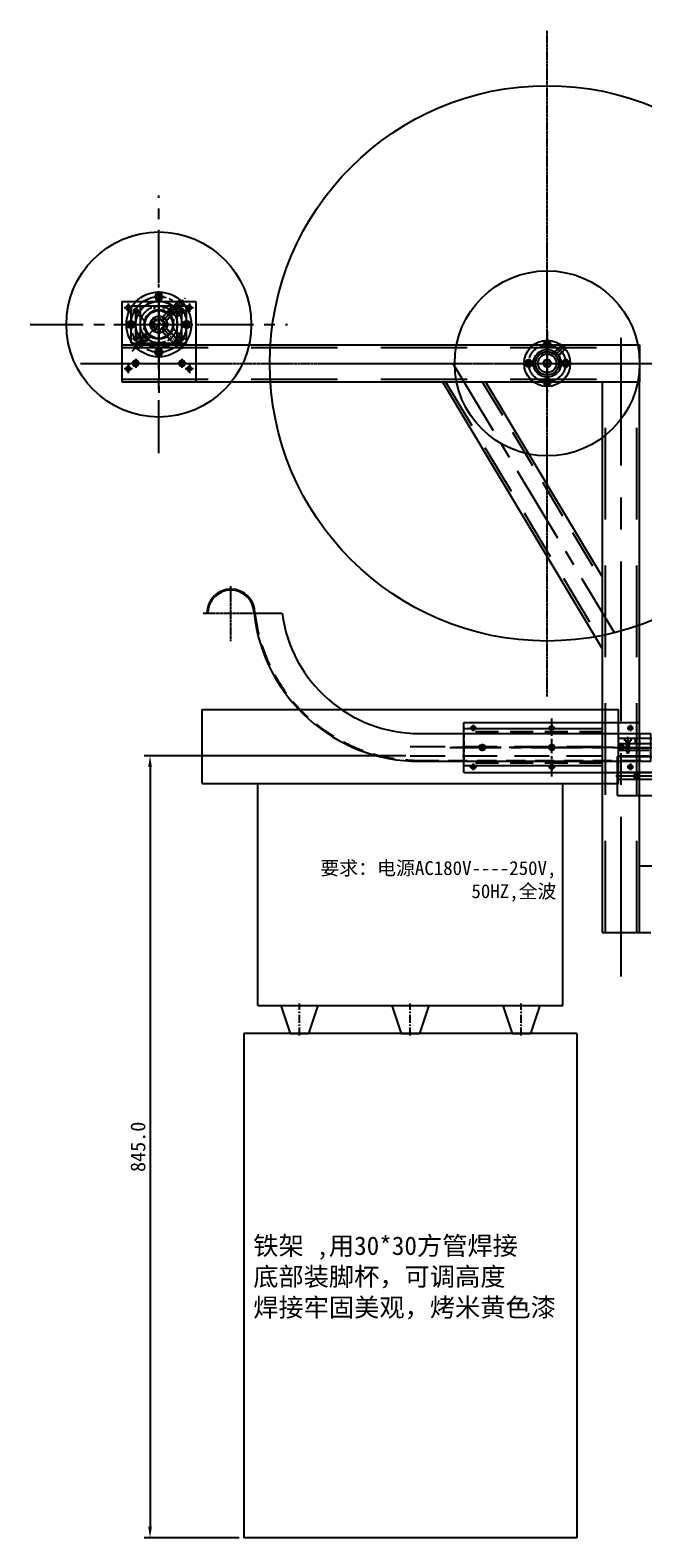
# Model space of a CAD drawing. Header units: millimetres. Extents: x -1657 to 8845, y -11980 to 3013.
# Tile 1 of 256: x -590 to 73, y -1756 to -127. Entities that reach past the tile are written whole.
import ezdxf

# ---------------------------------------------------------------- set-up
doc = ezdxf.new("R2010")
doc.units = ezdxf.units.MM
doc.linetypes.add('CENTER', pattern=[2, 1.25, -0.25, 0.25, -0.25])
doc.linetypes.add('DASHED', pattern=[0.75, 0.5, -0.25])
for name, color, linetype in [('03', 6, 'Continuous'), ('图层1', 5, 'Continuous'), ('图层171', 118, 'Continuous'), ('图层29', 13, 'Continuous'), ('图层31', 70, 'Continuous'), ('图层32', 127, 'Continuous'), ('图层33', 235, 'Continuous'), ('图层36', 121, 'Continuous'), ('图层37', 21, 'Continuous'), ('图层4', 241, 'Continuous'), ('推料气缸', 251, 'Continuous'), ('料盘', 247, 'Continuous'), ('方管', 252, 'Continuous'), ('端子流道', 183, 'Continuous')]:
    doc.layers.add(name, color=color, linetype=linetype)
doc.layers.add('41', color=3, linetype='Continuous', lineweight=13)
doc.dimstyles.new('副本ISO-25 8.0', dxfattribs={"dimscale": 8, "dimtxt": 2, "dimasz": 1.5, "dimexe": 0.8, "dimexo": 0.625, "dimtad": 1, "dimdec": 1, "dimrnd": 0.0005, "dimzin": 1, "dimdsep": 46, "dimtxsty": 'Standard', "dimcen": 2.5, "dimadec": 1, "dimazin": 0, "dimtfac": 1, "dimtdec": 1, "dimtmove": 0, "dimatfit": 3, "dimfxl": 0, "dimarcsym": 0})

# ---------------------------------------------------------------- blocks, each defined once
blk = doc.blocks.new('3F')
at = {"color": 1, "linetype": 'CENTER', "ltscale": 2.408031}
blk.add_line((-0.9, 0), (11.2, 0), dxfattribs=at)
at = {"color": 4, "linetype": 'DASHED', "ltscale": 0.471405}
for p, q in [((1, 1.2), (0, 2.2)), ((1, -1.2), (0, -2.2))]:
    blk.add_line(p, q, dxfattribs=at)
at = {"color": 4, "linetype": 'DASHED', "ltscale": 2.420833}
for p, q in [((0.7, 1.5), (8, 1.5)), ((0.7, -1.5), (8, -1.5))]:
    blk.add_line(p, q, dxfattribs=at)
at = {"color": 4, "linetype": 'DASHED', "ltscale": 1.458333}
for p, q in [((1, 1.2), (9.8, 1.2)), ((1, -1.2), (9.8, -1.2))]:
    blk.add_line(p, q, dxfattribs=at)
at = {"color": 4, "linetype": 'DASHED', "ltscale": 0.825}
for p, q in [((1, 1.2), (1, -1.2)), ((8.3, 1.2), (8.3, -1.2)), ((9.8, 1.2), (9.8, -1.2))]:
    blk.add_line(p, q, dxfattribs=at)
at = {"color": 4, "linetype": 'DASHED', "ltscale": 0.123744}
for p, q in [((8, 1.5), (8.3, 1.2)), ((8, -1.5), (8.3, -1.2))]:
    blk.add_line(p, q, dxfattribs=at)
at = {"color": 4, "linetype": 'DASHED'}
blk.add_line((8, 1.5), (8, -1.5), dxfattribs=at)
at = {"color": 4, "linetype": 'DASHED', "ltscale": 0.476314}
for p in [(9.8, 1.2), (9.8, -1.2)]:
    blk.add_line(p, (10.5, 0), dxfattribs=at)
at = {"linetype": 'DASHED'}
blk.add_text('M3', height=0.346, dxfattribs=at).set_placement((1.8, -0.7))
blk = doc.blocks.new('D47B')
at = {"layer": '图层4', "color": 1, "linetype": 'CENTER', "ltscale": 2.329099}
blk.add_line((0, 0), (0, -9), dxfattribs=at)
at = {"layer": '图层4', "color": 4, "linetype": 'DASHED', "ltscale": 1.166667}
for p, q in [((-3.2, -1.4), (-3.2, -4.9)), ((3.3, -1.4), (3.3, -4.9))]:
    blk.add_line(p, q, dxfattribs=at)
at = {"layer": '图层4', "color": 4, "linetype": 'DASHED', "ltscale": 2.166667}
blk.add_line((3.3, -4.9), (-3.2, -4.9), dxfattribs=at)
at = {"layer": '图层4', "color": 4, "linetype": 'DASHED', "ltscale": 1.125}
for p, q in [((-1.7, -4.9), (-1.7, -7.4)), ((1.8, -4.9), (1.8, -7.4))]:
    blk.add_line(p, q, dxfattribs=at)
at = {"layer": '图层4', "linetype": 'DASHED', "ltscale": 3}
blk.add_text('M3', height=0.686, dxfattribs=at).set_placement((-1.6, -4.8))
blk = doc.blocks.new('E52F')
at = {"layer": '推料气缸'}
for p, q in [((-105.6, 0), (-105.8, -0.2)), ((0, 0), (-105.6, 0)), ((0, 0), (0.2, -0.2)), ((-117.8, -0.5), (-112.8, -0.5)), ((-117.8, -0.5), (-117.8, -41.5)), ((-116.3, -8), (-117.3, -8)), ((-115.8, -8), (-114.8, -8)), ((-115.3, -7), (-115.3, -6)), ((-115.3, -8.5), (-115.3, -7.5)), ((-115.3, -9), (-115.3, -10)), ((-114.3, -8), (-113.3, -8)), ((-112.8, -0.5), (-112.8, -28.5)), ((-105.8, -9), (-112.8, -9)), ((-112.8, -10.5), (-111.3, -10.5)), ((-112.8, -13.5), (-111.3, -13.5)), ((-105.8, -15), (-112.8, -15)), ((-111.3, -10.5), (-111.3, -13.5)), ((-105.8, -0.2), (-105.8, -41.8)), ((-105.8, -9), (-105.8, -27)), ((-105.8, -15), (-105.8, -19.1)), ((-57.1, -4), (-59.5, -4)), ((-55.1, -4), (-56.5, -4)), ((-55.8, -2.7), (-55.8, -0.3)), ((-55.8, -4.7), (-55.8, -3.3)), ((-55.8, -5.3), (-55.8, -7.7)), ((-54.5, -4), (-52.1, -4)), ((0.2, -0.2), (0.2, -41.8)), ((-115.3, -33), (-115.3, -32)), ((-112.8, -18.5), (-111.8, -18.4)), ((-112.8, -23.5), (-112.8, -18.5)), ((-112.8, -23.5), (-111.8, -23.6)), ((-105.8, -27), (-112.8, -27)), ((-112.8, -28.5), (-111.3, -28.5)), ((-112.8, -28.5), (-112.8, -41.5)), ((-112.8, -31.5), (-111.3, -31.5)), ((-111.8, -17.8), (-111.3, -17)), ((-111.8, -17.8), (-111.8, -21)), ((-111.8, -24.2), (-111.8, -21)), ((-111.8, -24.2), (-111.3, -25)), ((-111.3, -17), (-108.8, -17)), ((-111.3, -19), (-108.8, -19)), ((-111.3, -23), (-108.8, -23)), ((-111.3, -25), (-108.8, -25)), ((-111.3, -31.5), (-111.3, -28.5)), ((-108.8, -17.8), (-108.3, -17)), ((-108.8, -25), (-108.8, -17)), ((-108.8, -24.2), (-108.3, -25)), ((-108.3, -17), (-106.3, -17)), ((-108.3, -19), (-106.3, -19)), ((-108.3, -23), (-106.3, -23)), ((-108.3, -25), (-106.3, -25)), ((-105.8, -17.8), (-106.3, -17)), ((-105.8, -24.2), (-106.3, -25)), ((-105.8, -17.2), (0.2, -17.2)), ((-105.8, -25), (-105.8, -18.4)), ((-105.8, -27), (-105.8, -24)), ((-105.8, -24.8), (0.2, -24.8)), ((-90.8, -19.7), (-90.8, -17.3)), ((-90.8, -21.7), (-90.8, -20.3)), ((-90.8, -22.3), (-90.8, -24.7)), ((-20.8, -19.7), (-20.8, -17.3)), ((-20.8, -21.7), (-20.8, -20.3)), ((-20.8, -22.3), (-20.8, -24.7)), ((-117.8, -41.5), (-112.8, -41.5)), ((-116.3, -34), (-117.3, -34)), ((-115.8, -34), (-114.8, -34)), ((-115.3, -33.5), (-115.3, -34.5)), ((-115.3, -35), (-115.3, -36)), ((-114.3, -34), (-113.3, -34)), ((-105.8, -33), (-112.8, -33)), ((-105.8, -41.8), (-105.6, -42)), ((0, -42), (-105.6, -42)), ((-57.1, -38), (-59.5, -38)), ((-55.1, -38), (-56.5, -38)), ((-55.8, -36.7), (-55.8, -34.3)), ((-55.8, -38.7), (-55.8, -37.3)), ((-55.8, -39.3), (-55.8, -41.7)), ((-54.5, -38), (-52.1, -38)), ((0.2, -41.8), (0, -42))]:
    blk.add_line(p, q, dxfattribs=at)
at = {"layer": '推料气缸', "ltscale": 4}
for p, q in [((-113.5, -12), (-105.1, -12)), ((1.8, -21), (-118.5, -21)), ((-113.5, -30), (-105.1, -30))]:
    blk.add_line(p, q, dxfattribs=at)
at = {"layer": '推料气缸'}
for centre, radius in [((-115.3, -8), 1.25), ((-55.8, -4), 3), ((-55.8, -4), 1.7), ((-90.8, -21), 3), ((-90.8, -21), 1.7), ((-20.8, -21), 3), ((-20.8, -21), 1.7), ((-115.3, -34), 1.25), ((-55.8, -38), 3), ((-55.8, -38), 1.7)]:
    blk.add_circle(centre, radius, dxfattribs=at)
for centre, radius, start, end in [((-113.9, -12), 3, 329.13, 30.87), ((-107.6, -16.8), 4.33, 193.234, 210.8738), ((-105.4, -21.5), 6.42, 156.8344, 175.4765), ((-105.4, -20.5), 6.42, 184.5235, 203.1656), ((-107.6, -25.2), 4.33, 149.1262, 166.766), ((-113.9, -30), 3, 329.13, 30.87), ((-104.6, -16.8), 4.33, 193.234, 210.8738), ((-102.4, -21.5), 6.42, 156.8344, 175.4765), ((-102.4, -20.5), 6.42, 184.5235, 203.1656), ((-104.6, -25.2), 4.33, 149.1262, 166.766), ((-110, -16.8), 4.33, 329.1262, 346.766), ((-112.2, -21.5), 6.42, 4.5235, 23.1656), ((-112.2, -20.5), 6.42, 336.8344, 355.4765), ((-110, -25.2), 4.33, 13.234, 30.8738)]:
    blk.add_arc(centre, radius, start, end, dxfattribs=at)
at = {"layer": '推料气缸', "insert": (-72.4, -29.2), "char_height": 3.5, "width": 35.849, "attachment_point": 1}
blk.add_mtext('TYPE:TN10X60', dxfattribs=at)
blk = doc.blocks.new('4C')
at = {"color": 1, "linetype": 'CENTER', "ltscale": 1.3982}
for p, q in [((-3.5, 0), (3.5, 0)), ((0, 3.5), (0, -3.5))]:
    blk.add_line(p, q, dxfattribs=at)
blk.add_circle((0, 0), 1.65)
at = {"color": 2, "linetype": 'Continuous'}
blk.add_arc((0, 0), 2, 80.7475, 15.0508, dxfattribs=at)
blk.add_text('M4', height=0.558).set_placement((1, 1.6))
blk = doc.blocks.new('6E')
at = {"color": 1, "linetype": 'CENTER', "ltscale": 1.44}
for p, q in [((0, -3.6), (0, 3.6)), ((-3.6, 0), (3.6, 0))]:
    blk.add_line(p, q, dxfattribs=at)
at = {"color": 4, "linetype": 'DASHED', "ltscale": 5.233333}
blk.add_circle((0, 0), 2.5, dxfattribs=at)
at = {"color": 4, "linetype": 'DASHED', "ltscale": 3.14}
blk.add_arc((0, 0), 3, 90, 0, dxfattribs=at)
blk.add_text('M6', height=0.806).set_placement((2.1, 2.2))
blk = doc.blocks.new('8E')
at = {"color": 1, "linetype": 'CENTER', "ltscale": 2.047946}
for p, q in [((-5.1, 0), (5.1, 0)), ((0, 5.1), (0, -5.1))]:
    blk.add_line(p, q, dxfattribs=at)
at = {"color": 4, "linetype": 'DASHED', "ltscale": 7.065}
blk.add_circle((0, 0), 3.38, dxfattribs=at)
at = {"color": 4, "linetype": 'DASHED', "ltscale": 4.186667}
blk.add_arc((0, 0), 4, 90, 0, dxfattribs=at)
blk.add_text('M8', height=0.941).set_placement((2.5, 2.9))
blk = doc.blocks.new('27A42')
at = {"layer": '图层31', "ltscale": 123.966942}
for radius in [12.5, 10]:
    blk.add_circle((208.3, 12.5), radius, dxfattribs=at)
at = {"layer": '图层31', "ltscale": 123.966942, "rotation": 180}
blk.add_blockref('8E', (208.3, 12.5), dxfattribs=at)
blk = doc.blocks.new('4A')
at = {"color": 1, "linetype": 'CENTER'}
for p, q in [((-5, 0), (5, 0)), ((0, 5), (0, -5))]:
    blk.add_line(p, q, dxfattribs=at)
for radius in [4, 2.25]:
    blk.add_circle((0, 0), radius)
blk.add_text('M4', height=0.697).set_placement((-1.4, -1.1))
blk = doc.blocks.new('27AEA')
at = {"layer": '图层33', "color": 1, "linetype": 'CENTER', "ltscale": 46.016529}
for p, q in [((0, 0), (0, 278.4)), ((-139.2, 139.2), (139.2, 139.2))]:
    blk.add_line(p, q, dxfattribs=at)
at = {"layer": '图层33', "ltscale": 10.330579}
blk.add_circle((0, 139.2), 100, dxfattribs=at)
at = {"layer": '图层33', "color": 1, "linetype": 'CENTER', "ltscale": 46.016529}
blk.add_circle((0, 139.2), 20, dxfattribs=at)
at = {"layer": '图层33', "ltscale": 0.867769}
blk.add_circle((0, 139.2), 12.8, dxfattribs=at)
for p in [(0, 159.2), (-20, 139.2), (20, 139.2), (0, 119.2)]:
    blk.add_blockref('4A', p, dxfattribs=at)
blk = doc.blocks.new('8D1AC')
at = {"layer": '图层32', "color": 4, "linetype": 'DASHED'}
for p, q in [((-3.5, 4.2), (-12.3, -4.5)), ((-3.5, 3.5), (-11.8, -4.8)), ((0, 0), (-8.3, -8.3)), ((0.7, 0), (-8, -8.7)), ((-3.5, 3.5), (-3.5, 4.9)), ((0, 0), (-3.5, 3.5)), ((0, 0), (1.4, 0))]:
    blk.add_line(p, q, dxfattribs=at)
at = {"layer": '图层32', "color": 1, "linetype": 'CENTER'}
blk.add_line((0.4, 3.9), (-10.2, -6.7), dxfattribs=at)
at = {"layer": '图层32'}
blk.add_text('M6', height=0.461, rotation=315, dxfattribs=at).set_placement((-4.6, 1.2))
blk = doc.blocks.new('27B88')
at = {"layer": '图层32', "color": 1, "linetype": 'CENTER', "ltscale": 11.504132}
for p, q in [((0, 0), (0, -69.6)), ((-34.8, -34.8), (34.8, -34.8))]:
    blk.add_line(p, q, dxfattribs=at)
at = {"layer": '图层32', "ltscale": 123.966942}
blk.add_circle((0, -34.8), 25, dxfattribs=at)
at = {"layer": '图层32', "color": 1, "linetype": 'CENTER', "ltscale": 11.504132}
blk.add_circle((0, -34.8), 20, dxfattribs=at)
at = {"layer": '图层32', "ltscale": 0.867769}
blk.add_circle((0, -34.8), 12.6, dxfattribs=at)
at = {"layer": '图层32', "ltscale": 123.966942, "rotation": 270}
for p in [(0, -14.8), (-20, -34.8), (20, -34.8), (0, -54.8)]:
    blk.add_blockref('4C', p, dxfattribs=at)
at = {"layer": '图层32', "ltscale": 0.619835}
blk.add_blockref('8D1AC', (18.7, -19.6), dxfattribs=at)
blk = doc.blocks.new('6C')
at = {"color": 1, "linetype": 'CENTER'}
for p, q in [((-5, 0), (5, 0)), ((0, 5), (0, -5))]:
    blk.add_line(p, q, dxfattribs=at)
blk.add_circle((0, 0), 2.5)
at = {"color": 2, "linetype": 'Continuous'}
blk.add_arc((0, 0), 3, 73.9359, 10.9553, dxfattribs=at)
blk.add_text('M6', height=0.586).set_placement((2, 2.3))
blk = doc.blocks.new('5C')
at = {"color": 1, "linetype": 'CENTER'}
for p, q in [((-4.5, 0), (4.5, 0)), ((0, 4.5), (0, -4.5))]:
    blk.add_line(p, q, dxfattribs=at)
blk.add_circle((0, 0), 2.1)
at = {"color": 2, "linetype": 'Continuous'}
blk.add_arc((0, 0), 2.5, 70.7735, 12.493, dxfattribs=at)
blk.add_text('M5', height=0.54).set_placement((1.6, 1.8))
blk = doc.blocks.new('27C50')
at = {"layer": '图层29', "lineweight": -3, "ltscale": 5.5}
blk.add_line((0, 0), (-80, 0), dxfattribs=at)
at = {"layer": '图层29', "ltscale": 1.280992}
for p, q in [((-80, -87), (-80, 0)), ((0, -87), (0, 0))]:
    blk.add_line(p, q, dxfattribs=at)
at = {"layer": '图层29', "color": 1, "linetype": 'CENTER', "ltscale": 29}
blk.add_line((-40, -97), (-40, 12.3), dxfattribs=at)
at = {"layer": '图层29', "color": 1, "linetype": 'CENTER'}
for p, q in [((-40, -86), (-40, -38)), ((-16, -62), (-64, -62))]:
    blk.add_line(p, q, dxfattribs=at)
at = {"layer": '图层29', "lineweight": -3, "ltscale": 1.375}
blk.add_line((0, -87), (-80, -87), dxfattribs=at)
at = {"layer": '图层29', "color": 4, "linetype": 'DASHED', "ltscale": 17.300275}
blk.add_circle((-40, -62), 20, dxfattribs=at)
at = {"layer": '图层29', "ltscale": 6.61157}
blk.add_circle((-40, -62), 15, dxfattribs=at)
at = {"layer": '图层29', "ltscale": 8.264463, "rotation": 90}
for p in [(-73, -14), (-7, -14), (-73, -80), (-7, -80)]:
    blk.add_blockref('5C', p, dxfattribs=at)
at = {"layer": '图层29', "ltscale": 0.826446, "rotation": 90}
for p in [(-65, -20), (-15, -20)]:
    blk.add_blockref('6C', p, dxfattribs=at)
at = {"layer": '图层29', "ltscale": 6.61157, "rotation": 180}
for p in [(-65, -47), (-15, -47), (-65, -77), (-15, -77)]:
    blk.add_blockref('4C', p, dxfattribs=at)
blk = doc.blocks.new('27E81')
at = {"layer": '图层36', "ltscale": 1.033058}
for p, q in [((-55, 37.5), (5, 37.5)), ((-55, -2.5), (-55, 37.5)), ((-45, -2.5), (-45, 37.5)), ((-5, -2.5), (-5, 37.5)), ((5, -2.5), (5, 37.5)), ((-55, -2.5), (5, -2.5))]:
    blk.add_line(p, q, dxfattribs=at)
at = {"layer": '图层36', "color": 1, "linetype": 'CENTER'}
for p, q in [((-50, 30), (-50, 35)), ((0, 30), (0, 35)), ((-52.5, 32.5), (-47.5, 32.5)), ((-2.5, 32.5), (2.5, 32.5)), ((-52.5, 2.5), (-47.5, 2.5)), ((-50, 0), (-50, 5)), ((-2.5, 2.5), (2.5, 2.5)), ((0, 0), (0, 5))]:
    blk.add_line(p, q, dxfattribs=at)
at = {"layer": '图层36', "color": 4, "linetype": 'DASHED', "ltscale": 1.613737}
for p, q in [((-30, 37.5), (-30, 31.7)), ((-20, 37.5), (-20, 31.7))]:
    blk.add_line(p, q, dxfattribs=at)
at = {"layer": '图层36', "color": 1, "linetype": 'CENTER', "ltscale": 15.338843}
blk.add_line((-25, -8.9), (-25, 43.9), dxfattribs=at)
at = {"layer": '图层36', "color": 1, "linetype": 'CENTER', "ltscale": 19.173554}
blk.add_line((-63, 17.5), (13, 17.5), dxfattribs=at)
at = {"layer": '图层36', "ltscale": 1.033058}
for centre, radius in [((-50, 32.5), 2.1), ((-25, 17.5), 16), ((0, 32.5), 2.1), ((-25, 17.5), 15), ((-50, 2.5), 2.1), ((0, 2.5), 2.1)]:
    blk.add_circle(centre, radius, dxfattribs=at)
blk = doc.blocks.new('8578B')
at = {"layer": '图层37', "color": 1, "linetype": 'CENTER'}
blk.add_line((0, 0), (0, -6.1), dxfattribs=at)
at = {"layer": '图层37', "color": 4, "linetype": 'DASHED'}
for p, q in [((-1.6, -3), (-2.3, -2.4)), ((-2, -2.7), (-2, -4.9)), ((1.6, -3), (-1.6, -3)), ((-1.6, -3), (-1.6, -4.8)), ((1.6, -3), (2.3, -2.4)), ((1.6, -3), (1.6, -4.8)), ((2, -2.7), (2, -4.9))]:
    blk.add_line(p, q, dxfattribs=at)
at = {"layer": '图层37'}
blk.add_text('M4', height=0.814, dxfattribs=at).set_placement((-1, -6))
blk = doc.blocks.new('280B7')
at = {"layer": '图层37', "color": 1, "linetype": 'CENTER'}
for p, q in [((0, 0), (-21.6, 0)), ((-10.8, -10.8), (-10.8, 10.8))]:
    blk.add_line(p, q, dxfattribs=at)
at = {"layer": '图层37', "ltscale": 6.198347}
for radius in [9, 6]:
    blk.add_circle((-10.8, 0), radius, dxfattribs=at)
at = {"layer": '图层37', "color": 4, "linetype": 'DASHED', "ltscale": 6.487603}
blk.add_circle((-10.8, 0), 7.5, dxfattribs=at)
at = {"layer": '图层37', "color": 4, "linetype": 'DASHED', "ltscale": 4.325069}
blk.add_circle((-10.8, 0), 5, dxfattribs=at)
at = {"layer": '图层37', "ltscale": 2.066116, "rotation": 90}
blk.add_blockref('8578B', (-20.3, 0), dxfattribs=at)
blk = doc.blocks.new('8D208')
at = {"layer": '图层37', "color": 1, "linetype": 'CENTER'}
blk.add_line((0.4, -3.9), (-21, 17.5), dxfattribs=at)
at = {"layer": '图层37', "color": 4, "linetype": 'DASHED'}
for p, q in [((0, 0), (-17.9, 17.9)), ((0.7, 0), (-17.7, 18.4)), ((-3.5, -4.2), (-21.9, 14.1)), ((-3.5, -3.5), (-21.5, 14.4)), ((-3.5, -3.5), (0, 0)), ((0, 0), (1.4, 0)), ((-3.5, -3.5), (-3.5, -4.9))]:
    blk.add_line(p, q, dxfattribs=at)
at = {"layer": '图层37'}
blk.add_text('M6', height=0.461, rotation=225, dxfattribs=at).set_placement((-2.4, 1.1))
blk = doc.blocks.new('86714')
at = {"layer": '图层37', "color": 4, "linetype": 'DASHED'}
for p, q in [((-3, 3.5), (-10.9, -4.4)), ((-3, 3), (-10.5, -4.5)), ((0, 0), (-7.5, -7.5)), ((0.6, 0), (-7.4, -8)), ((-3, 3), (-3, 4.2)), ((0, 0), (-3, 3)), ((0, 0), (1.2, 0))]:
    blk.add_line(p, q, dxfattribs=at)
at = {"layer": '图层37', "color": 1, "linetype": 'CENTER'}
blk.add_line((0.6, 3.6), (-8.6, -5.6), dxfattribs=at)
at = {"layer": '图层37'}
blk.add_text('M5', height=1.03, rotation=315, dxfattribs=at).set_placement((-4.1, 1))
blk = doc.blocks.new('866FE')
at = {"layer": '图层37', "color": 4, "linetype": 'DASHED'}
for p, q in [((-3, 3), (-4.2, 3)), ((-3.5, 3), (4.4, 10.9)), ((-3, 3), (4.5, 10.5)), ((0, 0), (-3, 3)), ((0, 0), (7.5, 7.5)), ((0, -0.6), (8, 7.4)), ((0, 0), (0, -1.2))]:
    blk.add_line(p, q, dxfattribs=at)
at = {"layer": '图层37', "color": 1, "linetype": 'CENTER'}
blk.add_line((-3.6, -0.6), (5.6, 8.6), dxfattribs=at)
at = {"layer": '图层37', "text_generation_flag": 4}
blk.add_text('M5', height=1.03, rotation=315, dxfattribs=at).set_placement((-1, 4.1))
blk = doc.blocks.new('28284')
at = {"layer": '图层37', "color": 1, "linetype": 'CENTER', "ltscale": 16.105785}
for p, q in [((28.7, -20), (28.7, 77.4)), ((-20, 28.7), (77.4, 28.7))]:
    blk.add_line(p, q, dxfattribs=at)
at = {"layer": '图层37', "color": 1, "linetype": 'CENTER', "ltscale": 13.421488}
blk.add_line((0, 0), (57.4, 57.4), dxfattribs=at)
at = {"layer": '图层37', "color": 1, "linetype": 'CENTER'}
for p, q in [((38.1, 42.9), (47.7, 42.9)), ((42.9, 38.1), (42.9, 47.7)), ((-8.3, 28.7), (15.7, 28.7)), ((14.6, 9.8), (14.6, 19.4)), ((41.7, 28.7), (65.7, 28.7)), ((9.8, 14.6), (19.4, 14.6))]:
    blk.add_line(p, q, dxfattribs=at)
at = {"layer": '图层37', "ltscale": 10.330579}
blk.add_circle((28.7, 28.7), 35, dxfattribs=at)
at = {"layer": '图层37', "color": 1, "linetype": 'CENTER', "ltscale": 16.105785}
for radius in [30, 20]:
    blk.add_circle((28.7, 28.7), radius, dxfattribs=at)
at = {"layer": '图层37', "ltscale": 0.867769}
for centre, radius in [((28.7, 28.7), 25), ((42.9, 42.9), 4), ((14.6, 14.6), 4)]:
    blk.add_circle(centre, radius, dxfattribs=at)
at = {"layer": '图层37', "ltscale": 0.225512}
blk.add_circle((28.7, 28.7), 9.1, dxfattribs=at)
at = {"layer": '图层37', "ltscale": 14.46281}
for p in [(28.7, 58.7), (-1.3, 28.7), (58.7, 28.7), (28.7, -1.3)]:
    blk.add_blockref('4C', p, dxfattribs=at)
at = {"layer": '图层37', "ltscale": 1.652893}
for name, p in [('86714', (54.2, 51.3)), ('866FE', (6.2, 3.2))]:
    blk.add_blockref(name, p, dxfattribs=at)
at = {"layer": '图层37', "ltscale": 0.619835}
blk.add_blockref('8D208', (54.5, 6.4), dxfattribs=at)
blk = doc.blocks.new('283A8')
at = {"layer": '图层37', "color": 1, "linetype": 'CENTER', "ltscale": 46.016529}
for p, q in [((139.2, -139.2), (139.2, 139.2)), ((0, 0), (278.4, 0))]:
    blk.add_line(p, q, dxfattribs=at)
at = {"layer": '图层37', "ltscale": 4.132231}
blk.add_circle((139.2, 0), 100, dxfattribs=at)
at = {"layer": '图层37', "color": 1, "linetype": 'CENTER', "ltscale": 46.016529}
blk.add_circle((139.2, 0), 30, dxfattribs=at)
at = {"layer": '图层37', "ltscale": 0.867769}
blk.add_circle((139.2, 0), 25.2, dxfattribs=at)
for p in [(139.2, 30), (109.2, 0), (169.2, 0), (139.2, -30)]:
    blk.add_blockref('4A', p, dxfattribs=at)
blk = doc.blocks.new('8D1D9')
at = {"layer": '图层37', "color": 4, "linetype": 'DASHED'}
for p, q in [((-3.5, 4.2), (-21.9, -14.2)), ((-3.5, 3.5), (-21.5, -14.4)), ((0, 0), (-17.9, -17.9)), ((0.7, 0), (-17.7, -18.4)), ((-3.5, 3.5), (-3.5, 4.9)), ((0, 0), (-3.5, 3.5)), ((0, 0), (1.4, 0))]:
    blk.add_line(p, q, dxfattribs=at)
at = {"layer": '图层37', "color": 1, "linetype": 'CENTER'}
blk.add_line((0.4, 3.9), (-21, -17.5), dxfattribs=at)
at = {"layer": '图层37'}
blk.add_text('M6', height=0.461, rotation=315, dxfattribs=at).set_placement((-4.6, 1.2))
blk = doc.blocks.new('285CF')
at = {"layer": '图层37', "color": 1, "linetype": 'CENTER', "ltscale": 16.105785}
for p, q in [((48.7, -48.7), (48.7, 48.7)), ((0, 0), (97.4, 0))]:
    blk.add_line(p, q, dxfattribs=at)
at = {"layer": '图层37', "color": 1, "linetype": 'CENTER'}
for p, q in [((11.7, 0), (35.7, 0)), ((23.7, -12), (23.7, 12)), ((61.7, 0), (85.7, 0)), ((73.7, -12), (73.7, 12))]:
    blk.add_line(p, q, dxfattribs=at)
at = {"layer": '图层37', "ltscale": 10.330579}
blk.add_circle((48.7, 0), 35, dxfattribs=at)
at = {"layer": '图层37', "color": 1, "linetype": 'CENTER', "ltscale": 16.105785}
blk.add_circle((48.7, 0), 30, dxfattribs=at)
at = {"layer": '图层37', "ltscale": 0.225512}
blk.add_circle((48.7, 0), 9.1, dxfattribs=at)
at = {"layer": '图层37', "color": 4, "linetype": 'DASHED', "ltscale": 26.166667}
for start, end in [(23.0739, 156.9261), (203.0739, 336.9261)]:
    blk.add_arc((48.7, 0), 25, start, end, dxfattribs=at)
at = {"layer": '图层37', "color": 4, "linetype": 'DASHED', "ltscale": 10.466667}
for centre, start, end in [((23.7, 0), 281.537, 78.463), ((73.7, 0), 101.537, 258.463)]:
    blk.add_arc(centre, 10, start, end, dxfattribs=at)
at = {"layer": '图层37', "ltscale": 14.46281}
for p in [(48.7, 30), (18.7, 0), (78.7, 0), (48.7, -30)]:
    blk.add_blockref('4C', p, dxfattribs=at)
at = {"layer": '图层37', "ltscale": 0.619835}
blk.add_blockref('8D1D9', (74.5, 22.3), dxfattribs=at)
blk = doc.blocks.new('254A0')
at = {"layer": '端子流道', "color": 1, "linetype": 'CENTER'}
for p, q in [((-432, 96.7), (-432, 156.7)), ((-462, 126.7), (-402, 126.7)), ((-172.7, 2.7), (-167.3, 2.7)), ((-170, 0), (-170, 5.4)), ((-87.7, 2.7), (-82.3, 2.7)), ((-85, 0), (-85, 5.4)), ((-2.7, 2.7), (2.7, 2.7)), ((0, 0), (0, 5.4)), ((-172.7, -39.3), (-167.3, -39.3)), ((-170, -42), (-170, -36.6)), ((-87.7, -39.3), (-82.3, -39.3)), ((-85, -42), (-85, -36.6)), ((-2.7, -39.3), (2.7, -39.3)), ((0, -42), (0, -36.6))]:
    blk.add_line(p, q, dxfattribs=at)
at = {"layer": '端子流道', "ltscale": 5}
for p, q in [((-458, 126.7), (-457, 126.7)), ((-407, 126.7), (-376.8, 126.7)), ((-180, -3.3), (-180, 8.7)), ((-180, 8.7), (10, 8.7)), ((10, -3.3), (10, 8.7)), ((-228.1, -3.3), (22, -3.3)), ((22, -33.3), (22, -3.3)), ((-228.1, -33.3), (22, -33.3)), ((-180, -45.3), (-180, -33.3)), ((-180, -45.3), (10, -45.3)), ((10, -45.3), (10, -33.3))]:
    blk.add_line(p, q, dxfattribs=at)
at = {"layer": '端子流道', "color": 4, "linetype": 'DASHED', "ltscale": 10}
for p, q in [((-180, -3.3), (-180, -33.3)), ((10, -3.3), (10, -33.3))]:
    blk.add_line(p, q, dxfattribs=at)
at = {"layer": '端子流道', "color": 4, "linetype": 'DASHED', "ltscale": 41.666667}
blk.add_line((-228.1, -32.3), (22, -32.3), dxfattribs=at)
at = {"layer": '端子流道', "ltscale": 150}
for centre in [(-170, 2.7), (-85, 2.7), (0, 2.7), (-170, -39.3), (-85, -39.3), (0, -39.3)]:
    blk.add_circle(centre, 2.25, dxfattribs=at)
at = {"layer": '端子流道', "ltscale": 5}
for centre, radius, start, end in [((-432, 126.7), 26, 0, 180), ((-432, 126.7), 25, 0, 180), ((-228.1, 146.7), 180, 186.3794, 270), ((-228.1, 146.7), 150, 187.6623, 270)]:
    blk.add_arc(centre, radius, start, end, dxfattribs=at)
at = {"layer": '端子流道', "color": 4, "linetype": 'DASHED', "ltscale": 46.838333}
blk.add_arc((-228.1, 146.7), 179, 186.4152, 270, dxfattribs=at)
blk = doc.blocks.new('*D4175')
at = {"layer": '41', "color": 0, "lineweight": -2, "ltscale": 5}
for p, q in [((-183.5, -910.7), (-466.4, -910.7)), ((-460, -922.7), (-460, -1743.7)), ((-363.5, -1755.7), (-466.4, -1755.7))]:
    blk.add_line(p, q, dxfattribs=at)
at = {"layer": '41', "color": 0, "ltscale": 5}
for points in [[(-462, -922.7), (-458, -922.7), (-460, -910.7)], [(-462, -1743.7), (-458, -1743.7), (-460, -1755.7)]]:
    blk.add_solid(points, dxfattribs=at)
at = {"layer": 'Defpoints', "color": 0, "ltscale": 5}
for p in [(-178.5, -910.7), (-460, -1755.7), (-358.5, -1755.7)]:
    blk.add_point(p, dxfattribs=at)
at = {"layer": '41', "color": 0, "ltscale": 5, "insert": (-473, -1333.2), "char_height": 16, "attachment_point": 5, "rotation": 90}
blk.add_mtext('845.0', dxfattribs=at)

msp = doc.modelspace()

# ---------------------------------------------------------------- linework, layer by layer
at = {"layer": '03', "lineweight": -3, "ltscale": 10}
for p, q in [((-403.4902, -860.6622), (46.5098, -860.6622)), ((-403.4902, -940.6622), (-403.4902, -860.6622)), ((46.5098, -940.6622), (46.5098, -860.6622)), ((-403.4902, -940.6622), (46.5098, -940.6622)), ((-343.4902, -1180.6622), (-343.4902, -940.6622)), ((-13.4902, -1180.6622), (-13.4902, -940.6622)), ((-343.4902, -1180.6622), (-13.4902, -1180.6622)), ((-318.4902, -1180.6622), (-308.4902, -1210.6622)), ((-278.4902, -1180.6622), (-288.4902, -1210.6622)), ((-198.4902, -1180.6622), (-188.4902, -1210.6622)), ((-158.4902, -1180.6622), (-168.4902, -1210.6622)), ((-78.4902, -1180.6622), (-68.4902, -1210.6622)), ((-38.4902, -1180.6622), (-48.4902, -1210.6622)), ((-358.4902, -1210.6622), (-358.4902, -1755.6622)), ((1.5098, -1210.6622), (-358.4902, -1210.6622)), ((-308.4902, -1210.6622), (-288.4902, -1210.6622)), ((-188.4902, -1210.6622), (-168.4902, -1210.6622)), ((-68.4902, -1210.6622), (-48.4902, -1210.6622)), ((1.5098, -1210.6622), (1.5098, -1755.6622)), ((1.5098, -1755.6622), (-358.4902, -1755.6622))]:
    msp.add_line(p, q, dxfattribs=at)
at = {"layer": '03', "color": 4, "linetype": 'DASHED', "lineweight": -3, "ltscale": 75}
for p, q in [((-178.4902, -900.6622), (46.5098, -900.6622)), ((-178.4902, -910.6622), (46.5098, -910.6622))]:
    msp.add_line(p, q, dxfattribs=at)
at = {"layer": '03', "color": 1, "linetype": 'CENTER', "lineweight": -3, "ltscale": 6.96}
for p, q in [((-298.4902, -1213.0622), (-298.4902, -1178.2622)), ((-178.4902, -1213.0622), (-178.4902, -1178.2622)), ((-58.4902, -1213.0622), (-58.4902, -1178.2622))]:
    msp.add_line(p, q, dxfattribs=at)
at = {"layer": '图层1'}
for p, q in [((46.5098, -897.4622), (246.5098, -897.4622)), ((46.5098, -928.6622), (46.5098, -897.4622)), ((46.5098, -928.6622), (246.5098, -928.6622))]:
    msp.add_line(p, q, dxfattribs=at)
at = {"layer": '图层1', "color": 4, "linetype": 'DASHED', "ltscale": 66.666667}
for p, q in [((46.5098, -902.2622), (246.5098, -902.2622)), ((46.5098, -904.7622), (246.5098, -904.7622)), ((46.5098, -910.6622), (246.5098, -910.6622))]:
    msp.add_line(p, q, dxfattribs=at)
at = {"layer": '图层171', "ltscale": 1.125}
for p, q in [((-120.4902, -928.6622), (-120.4902, -874.6622)), ((-120.4902, -874.6622), (69.5098, -874.6622)), ((69.5098, -928.6622), (69.5098, -874.6622)), ((-120.4902, -928.6622), (69.5098, -928.6622))]:
    msp.add_line(p, q, dxfattribs=at)
at = {"layer": '图层171', "color": 1, "linetype": 'CENTER', "ltscale": 12.528}
msp.add_line((-25.4902, -932.9822), (-25.4902, -870.3422), dxfattribs=at)
at = {"layer": '图层171', "color": 1, "linetype": 'CENTER', "ltscale": 44.08}
msp.add_line((-135.6902, -901.6622), (84.7098, -901.6622), dxfattribs=at)
at = {"layer": '图层4'}
for p, q in [((46.5098, -897.4622), (46.5098, -891.4622)), ((46.5098, -891.4622), (246.5098, -891.4622)), ((46.5098, -897.4622), (246.5098, -897.4622))]:
    msp.add_line(p, q, dxfattribs=at)
at = {"layer": '图层4', "color": 4, "linetype": 'DASHED', "ltscale": 2}
msp.add_line((65.0098, -897.4622), (65.0098, -891.4622), dxfattribs=at)
at = {"layer": '料盘', "color": 1, "linetype": 'CENTER'}
for p, q in [((-30.4902, -846.6622), (-30.4902, -126.6622)), ((-390.4902, -486.6622), (329.5098, -486.6622))]:
    msp.add_line(p, q, dxfattribs=at)
at = {"layer": '料盘', "ltscale": 12.5}
msp.add_circle((-30.4902, -486.6622), 300, dxfattribs=at)
at = {"layer": '料盘', "ltscale": 150}
msp.add_circle((-30.4902, -486.6622), 15, dxfattribs=at)
at = {"layer": '方管', "ltscale": 150}
for p, q in [((-490.4902, -466.6622), (69.5098, -466.6622)), ((-490.4902, -466.6622), (-490.4902, -506.6622)), ((69.5098, -466.6622), (69.5098, -506.6622)), ((-490.4902, -506.6622), (69.5098, -506.6622)), ((-143.814, -506.6622), (29.5098, -795.5352)), ((-97.1664, -506.6622), (29.5098, -717.7892)), ((29.5098, -1101.6622), (29.5098, -506.6622)), ((29.5098, -506.6622), (69.5098, -506.6622)), ((69.5098, -1101.6622), (69.5098, -506.6622)), ((29.5098, -881.6622), (-120.4902, -881.6622)), ((-120.4902, -921.6622), (-120.4902, -881.6622)), ((29.5098, -921.6622), (-120.4902, -921.6622)), ((69.5098, -1029.6622), (131.5098, -1029.6622)), ((29.5098, -1101.6622), (81.5098, -1101.6622))]:
    msp.add_line(p, q, dxfattribs=at)
at = {"layer": '方管', "color": 4, "linetype": 'DASHED', "ltscale": 186.666667}
for p, q in [((-490.4902, -469.6622), (69.5098, -469.6622)), ((-490.4902, -503.6622), (69.5098, -503.6622))]:
    msp.add_line(p, q, dxfattribs=at)
at = {"layer": '方管', "color": 1, "linetype": 'CENTER', "ltscale": 138.04}
msp.add_line((49.5098, -1149.2622), (49.5098, -459.0622), dxfattribs=at)
at = {"layer": '方管', "color": 1, "linetype": 'CENTER', "ltscale": 129.92}
msp.add_line((-535.2902, -486.6622), (114.3098, -486.6622), dxfattribs=at)
at = {"layer": '方管', "color": 1, "linetype": 'CENTER'}
for p, q in [((-479.3902, -486.6622), (-471.5902, -486.6622)), ((-475.4902, -490.5622), (-475.4902, -482.7622)), ((-429.3902, -486.6622), (-421.5902, -486.6622)), ((-425.4902, -490.5622), (-425.4902, -482.7622)), ((-35.5902, -486.6622), (-25.3902, -486.6622)), ((-30.4902, -491.7622), (-30.4902, -481.5622)), ((-104.3902, -901.6622), (-96.5902, -901.6622)), ((-100.4902, -905.5622), (-100.4902, -897.7622)), ((-29.3902, -901.6622), (-21.5902, -901.6622)), ((-25.4902, -905.5622), (-25.4902, -897.7622)), ((45.6098, -901.6622), (53.4098, -901.6622)), ((49.5098, -905.5622), (49.5098, -897.7622))]:
    msp.add_line(p, q, dxfattribs=at)
at = {"layer": '方管', "color": 1, "linetype": 'CENTER', "ltscale": 67.639042}
msp.add_line((-132.4902, -486.6622), (41.5098, -776.6622), dxfattribs=at)
at = {"layer": '方管', "color": 4, "linetype": 'DASHED', "ltscale": 110.026976}
msp.add_line((-140.3154, -506.6622), (29.5098, -789.7042), dxfattribs=at)
at = {"layer": '方管', "color": 4, "linetype": 'DASHED', "ltscale": 84.338087}
msp.add_line((-100.665, -506.6622), (29.5098, -723.6201), dxfattribs=at)
at = {"layer": '方管', "color": 4, "linetype": 'DASHED', "ltscale": 198.333333}
for p, q in [((32.5098, -1101.6622), (32.5098, -506.6622)), ((66.5098, -1101.6622), (66.5098, -506.6622))]:
    msp.add_line(p, q, dxfattribs=at)
at = {"layer": '方管', "color": 4, "linetype": 'DASHED', "ltscale": 50}
for p, q in [((29.5098, -884.6622), (-120.4902, -884.6622)), ((29.5098, -918.6622), (-120.4902, -918.6622))]:
    msp.add_line(p, q, dxfattribs=at)
at = {"layer": '方管', "color": 1, "linetype": 'CENTER', "ltscale": 34.8}
msp.add_line((41.5098, -901.6622), (-132.4902, -901.6622), dxfattribs=at)
at = {"layer": '方管', "ltscale": 2.125}
for centre, radius in [((-475.4902, -486.6622), 3.25), ((-425.4902, -486.6622), 3.25), ((-30.4902, -486.6622), 4.25), ((-100.4902, -901.6622), 3.25), ((-25.4902, -901.6622), 3.25), ((49.5098, -901.6622), 3.25)]:
    msp.add_circle(centre, radius, dxfattribs=at)

# ---------------------------------------------------------------- block references
at = {"layer": '图层1', "rotation": 270}
msp.add_blockref('3F', (56.5098, -897.4622), dxfattribs=at)
at = {"layer": '图层171', "ltscale": 1.125}
for name, p in [('4C', (-110.4902, -880.6622)), ('4C', (-25.4902, -880.6622)), ('4C', (59.5098, -880.6622)), ('6E', (-100.4902, -901.6622)), ('6E', (-25.4902, -901.6622)), ('6E', (49.5098, -901.6622)), ('4C', (-110.4902, -922.6622)), ('4C', (-25.4902, -922.6622)), ('4C', (59.5098, -922.6622))]:
    msp.add_blockref(name, p, dxfattribs=at)
at = {"layer": '图层29', "ltscale": 2.125, "rotation": 180}
msp.add_blockref('27C50', (-490.4902, -506.6622), dxfattribs=at)
at = {"layer": '图层31', "ltscale": 2.125}
msp.add_blockref('27A42', (-238.7448, -499.1622), dxfattribs=at)
at = {"layer": '图层32', "ltscale": 2.125}
msp.add_blockref('27B88', (-30.4902, -451.8622), dxfattribs=at)
at = {"layer": '图层33', "ltscale": 2.125}
msp.add_blockref('27AEA', (-30.4902, -625.8622), dxfattribs=at)
at = {"layer": '图层36', "ltscale": 2.125}
msp.add_blockref('27E81', (-425.4902, -462.1822), dxfattribs=at)
at = {"layer": '图层37', "ltscale": 2.125}
for name, p in [('283A8', (-589.6902, -444.6622)), ('28284', (-479.1987, -473.3707)), ('285CF', (-499.2102, -444.6622)), ('280B7', (-439.6902, -444.6622))]:
    msp.add_blockref(name, p, dxfattribs=at)
at = {"layer": '图层4'}
msp.add_blockref('D47B', (56.5098, -890.0509), dxfattribs=at)
at = {"layer": '推料气缸', "ltscale": 1.625, "rotation": 180}
msp.add_blockref('E52F', (45.7098, -953.4622), dxfattribs=at)
at = {"layer": '端子流道', "ltscale": 2.125}
msp.add_blockref('254A0', (59.5098, -883.3622), dxfattribs=at)

# ---------------------------------------------------------------- texts
at = {"layer": '03', "color": 3, "lineweight": -3, "ltscale": 10, "insert": (-20.4932, -1068.3681), "char_height": 15, "attachment_point": 9}
msp.add_mtext('{\\fSimSun|b0|i0|c134|p2;要求：电源}AC180V----250V,\\P50HZ,{\\fSimSun|b0|i0|c134|p2;全波}', dxfattribs=at)
at = {"layer": '03', "color": 3, "lineweight": -3, "ltscale": 10, "insert": (-348.385, -1430.0242), "char_height": 20, "width": 2181.598896, "attachment_point": 1}
msp.add_mtext('{\\fSimSun|b0|i0|c134|p2;铁架 ,用30*30方管焊接\\P底部装脚杯，可调高度\\P焊接牢固美观，烤米黄色漆}', dxfattribs=at)

# ---------------------------------------------------------------- dimensions: what is measured, and where the dimension line sits
at = {"layer": '41', "ltscale": 90}
dim = msp.add_linear_dim(base=(-459.9519, -1755.6622), p1=(-178.4902, -910.6622), p2=(-358.4902, -1755.6622), angle=90, dimstyle='副本ISO-25 8.0', dxfattribs=at)
dim.commit()
dim.dimension.update_dxf_attribs({"geometry": '*D4175', "text_midpoint": (-472.9519, -1333.1622)})

doc.saveas('drawing.dxf')
